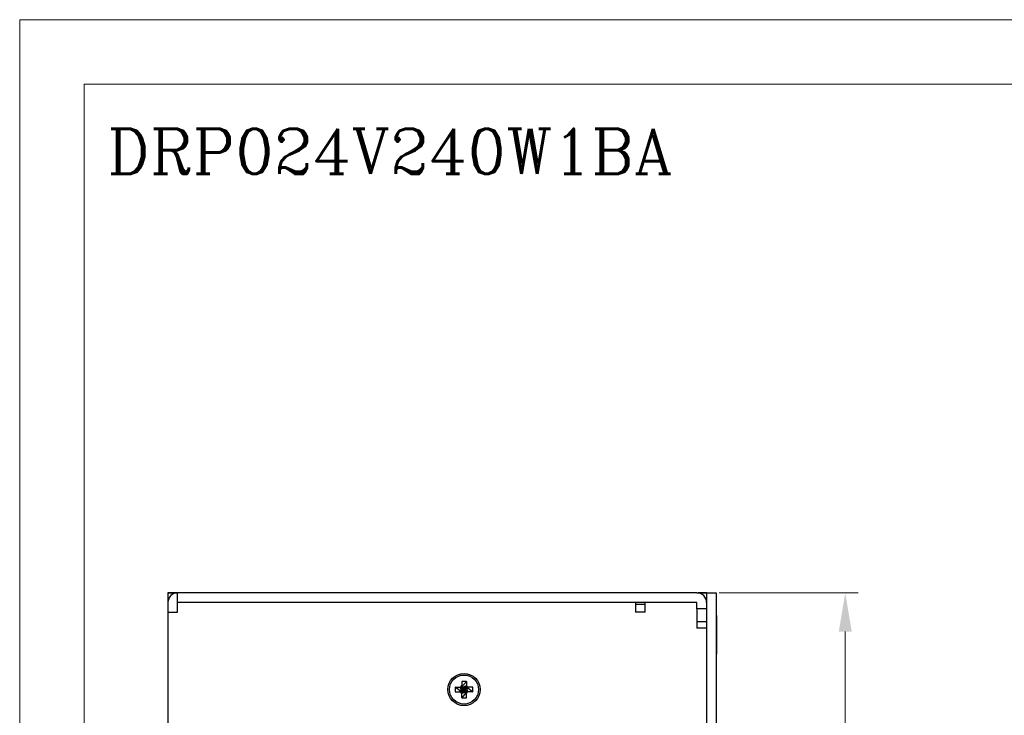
# Model space of a CAD drawing. Header units: millimetres. Extents: x 0 to 420, y 0 to 297.
# Tile 3 of 14: x 0 to 153, y 189 to 297. Entities that reach past the tile are written whole.
import ezdxf

# ---------------------------------------------------------------- set-up
doc = ezdxf.new("R2010")
doc.units = ezdxf.units.MM
doc.layers.get('0').update_dxf_attribs({"linetype": 'CONTINUOUS', "lineweight": 13})
doc.layers.get('Defpoints').update_dxf_attribs({"linetype": 'CONTINUOUS', "lineweight": 13})
doc.layers.add('Dimension', color=2, linetype='CONTINUOUS', lineweight=9)
doc.layers.add('Line', color=3, linetype='CONTINUOUS', lineweight=25)
doc.layers.add('Layer1', color=3, linetype='CONTINUOUS')
doc.styles.add('ROMANC', font='romanc')
doc.styles.get("Standard").update_dxf_attribs({"font": 'romans.shx'})
doc.dimstyles.new('yutana', dxfattribs={"dimtxt": 3.5, "dimasz": 3, "dimexe": 1, "dimexo": 0.6, "dimgap": 1.5, "dimtad": 1, "dimdec": 1, "dimzin": 0, "dimdsep": 46, "dimtxsty": 'Standard', "dimcen": 0, "dimadec": 0, "dimazin": 0, "dimtp": 0.01, "dimtm": 0.01, "dimtfac": 1, "dimtdec": 1, "dimtmove": 0, "dimatfit": 3, "dimfxl": 1, "dimtolj": 1, "dimtzin": 0, "dimlwd": 0, "dimlwe": 0, "dimarcsym": 0})

# ---------------------------------------------------------------- blocks, each defined once
blk = doc.blocks.new('*D4')
at = {"layer": 'Defpoints', "color": 0, "ltscale": 5}
for p in [(107.23, 208.13), (127.98, 208.13), (107.98, 87.13)]:
    blk.add_point(p, dxfattribs=at)
at = {"layer": 'Dimension', "color": 0, "lineweight": 0, "ltscale": 5}
for p, q in [((108.43, 208.13), (129.98, 208.13)), ((127.98, 93.13), (127.98, 202.13)), ((109.18, 87.13), (129.98, 87.13))]:
    blk.add_line(p, q, dxfattribs=at)
at = {"layer": 'Dimension', "color": 0, "ltscale": 5}
for points in [[(126.98, 202.13), (128.98, 202.13), (127.98, 208.13)], [(126.98, 93.13), (128.98, 93.13), (127.98, 87.13)]]:
    blk.add_solid(points, dxfattribs=at)
at = {"layer": 'Dimension', "color": 0, "ltscale": 5, "insert": (122.48, 147.63), "char_height": 5, "attachment_point": 5, "rotation": 90}
blk.add_mtext('\\A1;121.0', dxfattribs=at)

msp = doc.modelspace()

# ---------------------------------------------------------------- linework, layer by layer
at = {"ltscale": 5}
for points in [[(0, 0), (420, 0), (420, 297), (0, 297)], [(10, 10), (410, 10), (410, 287), (10, 287)]]:
    msp.add_lwpolyline(points, close=True, dxfattribs=at)
at = {"layer": 'Layer1', "color": 7, "linetype": 'Continuous'}
for p, q in [((22.98, 208.13), (24.48, 208.13)), ((22.98, 208.12), (22.98, 88.88)), ((24.37, 208.12), (22.98, 208.12)), ((24.48, 205.13), (24.48, 208.13)), ((104.98, 208.13), (24.48, 208.13)), ((104.98, 208.13), (106.48, 208.13)), ((106.48, 208.12), (105.16, 208.12)), ((106.48, 208.13), (106.48, 88.63)), ((106.48, 208.13), (107.98, 208.13)), ((107.98, 208.13), (107.98, 88.63)), ((104.98, 206.63), (24.48, 206.63)), ((95.48, 206.63), (95.48, 205.13)), ((95.48, 206.38), (96.98, 206.38)), ((96.98, 205.13), (96.98, 206.63)), ((104.98, 205.63), (104.98, 206.63)), ((22.98, 205.13), (24.48, 205.13)), ((96.98, 205.13), (95.48, 205.13)), ((104.98, 205.63), (104.98, 202.63)), ((106.48, 205.63), (104.98, 205.63)), ((107.98, 204.63), (108.03, 204.63)), ((108.03, 204.63), (108.03, 198.63)), ((106.48, 203.63), (104.98, 203.63)), ((106.48, 202.63), (104.98, 202.63)), ((107.98, 198.63), (108.03, 198.63)), ((68.42, 193.43), (69.24, 194.4)), ((68.52, 194.4), (68.52, 193.74)), ((69.24, 194.4), (68.52, 194.4)), ((69.24, 194.4), (69.24, 193.74)), ((67.49, 193.49), (67.49, 192.77)), ((68.61, 192.67), (67.49, 193.49)), ((67.49, 193.49), (68.27, 193.49)), ((67.49, 192.77), (68.27, 192.77)), ((68.27, 193.49), (68.42, 193.59)), ((68.54, 192.83), (68.27, 193.49)), ((68.42, 192.68), (68.27, 192.77)), ((68.58, 192.68), (68.27, 192.77)), ((68.4, 193.29), (68.42, 193.59)), ((68.4, 193.3), (69.37, 192.96)), ((68.88, 193.13), (68.41, 193.33)), ((68.42, 193.59), (68.52, 193.74)), ((68.49, 193.44), (68.42, 193.39)), ((68.52, 192.52), (68.42, 192.68)), ((68.68, 192.65), (68.42, 192.68)), ((68.45, 193.51), (68.52, 193.74)), ((69.3, 193.28), (68.47, 192.99)), ((68.88, 193.13), (68.48, 192.96)), ((68.49, 193.44), (68.53, 193.47)), ((69.34, 192.84), (68.52, 191.86)), ((69.19, 192.79), (68.52, 192.52)), ((68.52, 191.86), (68.52, 192.52)), ((68.55, 192.8), (68.54, 192.83)), ((68.88, 193.13), (68.55, 192.79)), ((68.57, 192.77), (68.55, 192.8)), ((68.88, 193.13), (68.56, 193.48)), ((68.58, 192.74), (68.57, 192.77)), ((68.58, 192.74), (68.64, 192.66)), ((68.62, 193.51), (69.24, 193.74)), ((68.88, 193.13), (68.67, 192.65)), ((68.74, 192.64), (68.68, 192.65)), ((68.71, 192.65), (68.7, 192.65)), ((69.05, 193.62), (68.71, 192.65)), ((68.88, 193.13), (68.71, 193.55)), ((68.73, 193.55), (69.02, 192.73)), ((68.83, 192.66), (68.74, 192.64)), ((68.9, 192.68), (68.83, 192.66)), ((68.88, 193.13), (69.07, 193.61)), ((68.88, 193.13), (69.21, 193.49)), ((68.88, 193.13), (69.29, 193.3)), ((68.88, 193.13), (69.04, 192.73)), ((68.88, 193.13), (69.22, 192.81)), ((68.88, 193.13), (69.36, 192.94)), ((68.98, 193.62), (69.04, 193.62)), ((69.04, 193.62), (69.33, 193.59)), ((69.18, 193.55), (69.14, 193.6)), ((69.18, 193.55), (69.2, 193.52)), ((69.2, 193.58), (69.49, 193.49)), ((69.21, 193.58), (70.27, 192.77)), ((69.23, 193.45), (69.49, 192.77)), ((69.24, 193.74), (69.33, 193.59)), ((69.26, 192.83), (69.24, 192.82)), ((69.33, 192.82), (69.24, 192.52)), ((69.33, 192.68), (69.24, 192.52)), ((69.24, 191.86), (69.24, 192.52)), ((69.26, 192.83), (69.35, 192.88)), ((69.33, 193.59), (69.49, 193.49)), ((69.37, 192.95), (69.33, 192.68)), ((69.49, 192.77), (69.33, 192.68)), ((69.37, 192.96), (69.36, 192.95)), ((69.37, 193.02), (69.37, 192.95)), ((70.27, 193.49), (69.49, 193.49)), ((70.27, 192.77), (69.49, 192.77)), ((70.27, 192.77), (70.27, 193.49)), ((68.52, 191.86), (69.24, 191.86))]:
    msp.add_line(p, q, dxfattribs=at)
for points in [[(68.4, 193.31), (68.41, 193.36), (68.43, 193.45), (68.45, 193.51)], [(68.44, 193.06), (68.42, 193.14), (68.4, 193.23), (68.4, 193.29)], [(68.53, 193.47), (68.58, 193.5), (68.62, 193.51)], [(68.7, 192.65), (68.63, 192.66), (68.58, 192.68)], [(68.84, 193.59), (68.9, 193.61), (68.98, 193.62)], [(69.03, 193.62), (69.06, 193.62), (69.14, 193.6), (69.2, 193.58)], [(69.24, 192.82), (69.2, 192.8), (69.19, 192.79)], [(69.2, 193.52), (69.22, 193.48), (69.23, 193.45)], [(69.33, 193.19), (69.36, 193.11), (69.37, 193.02)], [(69.36, 192.95), (69.35, 192.87), (69.33, 192.82)]]:
    msp.add_lwpolyline(points, dxfattribs=at)
for radius in [2.5, 2.25]:
    msp.add_circle((68.88, 193.13), radius, dxfattribs=at)
for centre, start, end in [((24.48, 206.63), 90, 180), ((104.98, 206.63), 0, 90)]:
    msp.add_arc(centre, 1.5, start, end, dxfattribs=at)

# ---------------------------------------------------------------- texts
at = {"layer": 'Line', "color": 7, "style": 'ROMANC'}
msp.add_text('DRP024V240W1BA', height=7, dxfattribs=at).set_placement((13.6, 273.08))

# ---------------------------------------------------------------- dimensions: what is measured, and where the dimension line sits
at = {"layer": 'Dimension', "color": 7}
dim = msp.add_linear_dim(base=(127.98, 208.13), p1=(107.98, 87.13), p2=(107.23, 208.13), angle=90, dimstyle='yutana', override={"dimscale": 2, "dimtxt": 2.5, "dimasz": 3}, dxfattribs=at)
dim.commit()
dim.dimension.update_dxf_attribs({"geometry": '*D4', "text_midpoint": (122.48, 147.63)})

doc.saveas('drawing.dxf')
